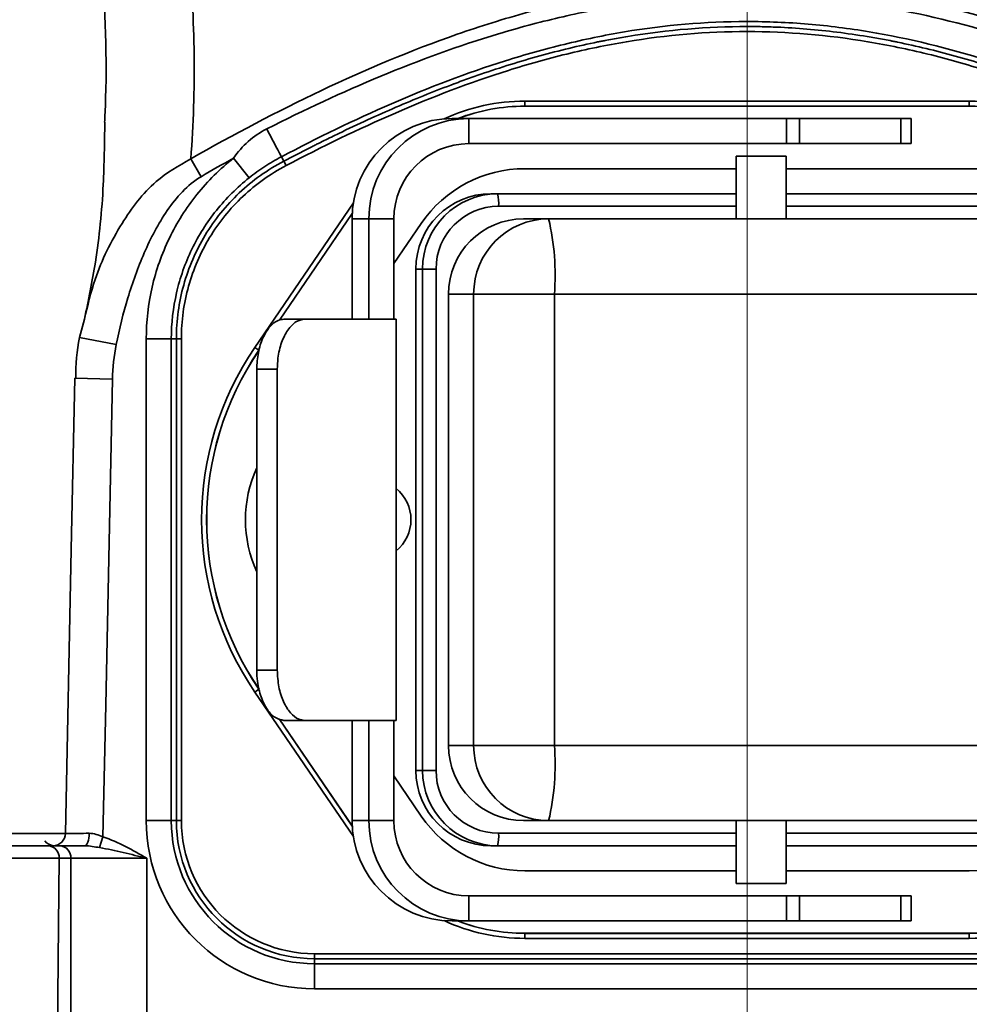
# Model space of a CAD drawing. Header units: millimetres. Extents: x 0 to 297, y 0 to 209.
# Tile 8 of 38: x 87.57 to 91.36, y 55.14 to 59.07. Entities that reach past the tile are written whole.
import ezdxf

# ---------------------------------------------------------------- set-up
doc = ezdxf.new("R2010")
doc.units = ezdxf.units.MM
doc.linetypes.add('CENTERX2', pattern=[20.32, 12.7, -2.54, 2.54, -2.54])
doc.layers.add('图层0', color=7, linetype='Continuous')
doc.styles.add('SLDTEXTSTYLE0', font='SIMSUN.TTC')
doc.styles.add('SLDTEXTSTYLE5', font='SIMSUN.TTC', dxfattribs={"bigfont": 'bigfont'})
doc.dimstyles.new('SLDDIMSTYLE0', dxfattribs={"dimtxt": 4, "dimasz": 3, "dimexe": 0, "dimexo": 0.0625, "dimgap": 1, "dimtad": 2, "dimlfac": 10, "dimrnd": 1e-09, "dimzin": 12, "dimdsep": 46, "dimtxsty": 'SLDTEXTSTYLE0', "dimsah": 1, "dimcen": 0.09, "dimadec": 0, "dimazin": 3, "dimtfac": 1, "dimtofl": 0, "dimtmove": 0, "dimatfit": 3, "dimfxl": 0, "dimfrac": 2, "dimtolj": 1, "dimtzin": 12, "dimarcsym": 0})
doc.dimstyles.new('SLDDIMSTYLE10', dxfattribs={"dimtxt": 3.5, "dimasz": 3, "dimexe": 0, "dimexo": 0.0625, "dimgap": 0.875, "dimtad": 0, "dimtih": 1, "dimtoh": 1, "dimdec": 6, "dimlfac": 2, "dimrnd": 1e-09, "dimzin": 12, "dimdsep": 46, "dimtxsty": 'SLDTEXTSTYLE0', "dimblk1": 'NONE', "dimblk2": 'NONE', "dimsah": 1, "dimcen": 0, "dimadec": 0, "dimazin": 3, "dimtfac": 1, "dimtmove": 0, "dimatfit": 3, "dimldrblk": 'NONE', "dimfxl": 0, "dimfrac": 2, "dimtolj": 1, "dimtzin": 12, "dimarcsym": 0})
doc.dimstyles.new('SLDDIMSTYLE4', dxfattribs={"dimtxt": 3.5, "dimasz": 3, "dimexe": 0, "dimexo": 0.0625, "dimgap": 0.875, "dimtad": 0, "dimtih": 1, "dimtoh": 1, "dimlfac": 3, "dimrnd": 1e-09, "dimzin": 12, "dimdsep": 46, "dimtxsty": 'SLDTEXTSTYLE0', "dimblk1": 'NONE', "dimblk2": 'NONE', "dimsah": 1, "dimcen": 0, "dimadec": 0, "dimazin": 3, "dimtol": 1, "dimtp": 0.03, "dimtfac": 1, "dimtmove": 0, "dimatfit": 3, "dimldrblk": 'NONE', "dimfxl": 0, "dimfrac": 2, "dimtolj": 1, "dimarcsym": 0})
doc.dimstyles.new('SLDDIMSTYLE8', dxfattribs={"dimtxt": 3.5, "dimasz": 3, "dimexe": 0, "dimexo": 0.0625, "dimgap": 0.875, "dimtad": 0, "dimtih": 1, "dimtoh": 1, "dimlfac": 3, "dimrnd": 1e-09, "dimzin": 12, "dimdsep": 46, "dimtxsty": 'SLDTEXTSTYLE0', "dimblk1": 'NONE', "dimblk2": 'NONE', "dimsah": 1, "dimcen": 0, "dimadec": 0, "dimazin": 3, "dimtfac": 1, "dimtmove": 0, "dimatfit": 3, "dimldrblk": 'NONE', "dimfxl": 0, "dimfrac": 2, "dimtolj": 1, "dimtzin": 12, "dimarcsym": 0})
doc.dimstyles.new('SLDDIMSTYLE9', dxfattribs={"dimtxt": 3.5, "dimasz": 3, "dimexe": 0, "dimexo": 0.0625, "dimgap": 0.875, "dimtad": 0, "dimtih": 1, "dimtoh": 1, "dimlfac": 2, "dimrnd": 1e-09, "dimzin": 12, "dimdsep": 46, "dimtxsty": 'SLDTEXTSTYLE0', "dimblk1": 'NONE', "dimblk2": 'NONE', "dimsah": 1, "dimcen": 0, "dimadec": 0, "dimazin": 3, "dimtfac": 1, "dimtmove": 0, "dimatfit": 3, "dimldrblk": 'NONE', "dimfxl": 0, "dimfrac": 2, "dimtolj": 1, "dimtzin": 12, "dimarcsym": 0})

# ---------------------------------------------------------------- blocks, each defined once
blk = doc.blocks.new('_D_9')
at = {"layer": '图层0'}
for p, q in [((75.3225, 110.2971), (75.3225, 104.5851)), ((75.3225, 105.5851), (56.903, 105.5851)), ((75.3225, 105.5851), (90.4725, 105.5851))]:
    blk.add_line(p, q, dxfattribs=at)
for points in [[(75.3225, 105.5851), (78.3225, 105.1351), (78.3225, 106.0351)], [(90.4725, 105.5851), (87.4725, 106.0351), (87.4725, 105.1351)]]:
    blk.add_solid(points, dxfattribs=at)
at = {"layer": '图层0', "insert": (56.903, 110.2396), "char_height": 4, "attachment_point": 1, "style": 'SLDTEXTSTYLE0'}
blk.add_mtext('151.5', dxfattribs=at)
blk = doc.blocks.new('_D_10')
at = {"layer": '图层0'}
for p, q in [((72.7225, 71.3471), (72.7225, 64.7721)), ((72.7225, 65.7721), (56.903, 65.7721)), ((72.7225, 65.7721), (90.4725, 65.7721))]:
    blk.add_line(p, q, dxfattribs=at)
for points in [[(72.7225, 65.7721), (75.7225, 65.3221), (75.7225, 66.2221)], [(90.4725, 65.7721), (87.4725, 66.2221), (87.4725, 65.3221)]]:
    blk.add_solid(points, dxfattribs=at)
at = {"layer": '图层0', "insert": (56.903, 70.4266), "char_height": 4, "attachment_point": 1, "style": 'SLDTEXTSTYLE0'}
blk.add_mtext('177.5', dxfattribs=at)
blk = doc.blocks.new('SW_SYMBOL_HOLE_DEPTH')
at = {"layer": '图层0', "color": 0}
for p, q in [((0, 875), (800, 875)), ((400, 875), (400, 75)), ((100, 555), (400, 75)), ((700, 555), (400, 75))]:
    blk.add_line(p, q, dxfattribs=at)
blk = doc.blocks.new('_D_19')
at = {"layer": '图层0'}
blk.add_line((194.1978, 127.557), (173.1442, 127.557), dxfattribs=at)
at = {"layer": '图层0', "xscale": 0.004072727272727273, "yscale": 0.004072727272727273, "zscale": 0.004072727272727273}
blk.add_blockref('SW_SYMBOL_HOLE_DEPTH', (186.9072, 127.8434), dxfattribs=at)
at = {"layer": '图层0', "attachment_point": 1, "style": 'SLDTEXTSTYLE0'}
for s, insert, char_height in [('0.03', (182.2517, 132.4579), 2), ('+', (181.0878, 132.4579), 2), ('%%c', (173.1442, 131.6298), 3.5), ('6', (190.5735, 131.6298), 3.5), ('4', (177.0142, 131.6298), 3.5), ('0', (182.2517, 130.1302), 2)]:
    blk.add_mtext(s, dxfattribs=dict(at, insert=insert, char_height=char_height))
blk = doc.blocks.new('_None')
blk = doc.blocks.new('_D_23')
at = {"layer": '图层0'}
blk.add_line((235.9549, 182.9788), (261.7804, 182.9788), dxfattribs=at)
at = {"layer": '图层0', "char_height": 3.5, "attachment_point": 1}
for s, insert, style in [(' 贯穿', (251.5964, 186.0505), 'SLDTEXTSTYLE5'), ('%%c', (241.616, 186.0505), 'SLDTEXTSTYLE0'), ('6-', (237.5424, 186.0505), 'SLDTEXTSTYLE0'), ('6.6', (245.486, 186.0505), 'SLDTEXTSTYLE0'), ('圆周均布', (241.5142, 181.9769), 'SLDTEXTSTYLE5')]:
    blk.add_mtext(s, dxfattribs=dict(at, insert=insert, style=style))
blk = doc.blocks.new('_D_24')
at = {"layer": '图层0'}
blk.add_line((192.5182, 91.6581), (176.8767, 91.6581), dxfattribs=at)
at = {"layer": '图层0', "char_height": 3.5, "attachment_point": 1, "style": 'SLDTEXTSTYLE0'}
for s, insert in [('%%c', (182.9871, 95.7308)), ('PCD', (176.8767, 95.7308)), ('50', (186.8571, 95.7308))]:
    blk.add_mtext(s, dxfattribs=dict(at, insert=insert))
blk = doc.blocks.new('_D_25')
at = {"layer": '图层0'}
blk.add_line((200.0449, 96.4062), (225.6667, 96.4062), dxfattribs=at)
at = {"layer": '图层0', "xscale": 0.004072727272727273, "yscale": 0.004072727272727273, "zscale": 0.004072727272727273}
blk.add_blockref('SW_SYMBOL_HOLE_DEPTH', (217.9268, 96.2651), dxfattribs=at)
at = {"layer": '图层0', "char_height": 3.5, "attachment_point": 1}
for s, insert, style in [('4 x  M6 ', (201.6324, 100.0514), 'SLDTEXTSTYLE0'), (' 7', (221.5931, 100.0514), 'SLDTEXTSTYLE0'), ('圆周均布', (205.5023, 95.9778), 'SLDTEXTSTYLE5')]:
    blk.add_mtext(s, dxfattribs=dict(at, insert=insert, style=style))

msp = doc.modelspace()

# ---------------------------------------------------------------- linework, layer by layer
at = {"color": 7, "linetype": 'Continuous', "lineweight": 35}
for p, q in [((89.58658558, 58.74156156), (91.35832314, 58.74156156)), ((89.58658558, 58.74156156), (89.58658558, 58.72156842)), ((89.58658558, 58.72129285), (89.58658558, 58.72156842)), ((91.35832314, 58.72156842), (89.58658558, 58.72156842)), ((89.58658558, 58.72129285), (91.35832314, 58.72129285)), ((91.35832314, 58.74156156), (91.35832314, 58.72156842)), ((91.35832314, 58.72129285), (91.35832314, 58.72156842)), ((89.36302755, 58.67207843), (89.29646461, 58.67207843)), ((89.36302755, 58.57207843), (89.36302755, 58.67207843)), ((90.63017953, 58.67207843), (89.36302755, 58.67207843)), ((90.63017953, 58.57207843), (90.63017953, 58.67207843)), ((90.63017953, 58.67207843), (90.68113985, 58.67207843)), ((90.68113985, 58.67207843), (90.68113985, 58.57207843)), ((90.68113985, 58.67207843), (91.08563721, 58.67207843)), ((91.08563721, 58.57207843), (91.08563721, 58.67207843)), ((91.08563721, 58.67207843), (91.12622587, 58.67207843)), ((91.12622587, 58.57207843), (91.12622587, 58.67207843)), ((90.63017953, 58.57207843), (89.36302755, 58.57207843)), ((90.68113985, 58.57207843), (90.63017953, 58.57207843)), ((90.68113985, 58.57207843), (91.08563721, 58.57207843)), ((91.12622587, 58.57207843), (91.08563721, 58.57207843)), ((88.25414461, 58.5117027), (88.29574168, 58.44027468)), ((88.42524126, 58.51439), (88.48739915, 58.4360986)), ((88.6158245, 58.51962651), (88.62509585, 58.50197314)), ((90.4286524, 58.52207843), (90.4286524, 58.27207843)), ((90.42894847, 58.52207843), (90.4286524, 58.52207843)), ((90.6286524, 58.52207843), (90.42894847, 58.52207843)), ((90.6286524, 58.27207843), (90.6286524, 58.52207843)), ((88.63439613, 58.48427482), (88.62509585, 58.50197314)), ((90.4286524, 58.47207843), (89.58658558, 58.47207843)), ((91.35832314, 58.47207843), (90.6286524, 58.47207843)), ((89.45087513, 58.37207843), (89.47778777, 58.37207843)), ((89.47778777, 58.37207843), (90.4286524, 58.37207843)), ((90.6286524, 58.37207843), (91.47186643, 58.37207843)), ((88.60878161, 57.86834824), (88.89843212, 58.29282667)), ((88.96445851, 58.27207843), (88.89789557, 58.27207843)), ((88.89789557, 57.87207843), (88.89789557, 58.27207843)), ((89.06410077, 58.27207843), (88.96445851, 58.27207843)), ((88.96445851, 58.27207843), (88.96445851, 57.87207843)), ((89.06410077, 58.27207843), (89.06410077, 57.87207843)), ((89.58133637, 58.27207843), (89.68129764, 58.27207843)), ((89.68129764, 58.27207843), (91.47596843, 58.27207843)), ((89.17357763, 58.25390184), (89.06410077, 58.09346516)), ((89.15176333, 56.07207843), (89.15176333, 58.07207843)), ((89.17867597, 58.07207843), (89.15176333, 58.07207843)), ((89.17867597, 58.07207843), (89.23237261, 58.07207843)), ((89.17867597, 56.07207843), (89.17867597, 58.07207843)), ((89.23237261, 58.07207843), (89.23237261, 56.07207843)), ((89.38218584, 57.97207843), (89.28222457, 57.97207843)), ((89.28222457, 56.17207843), (89.28222457, 57.97207843)), ((89.38218584, 56.17207843), (89.38218584, 57.97207843)), ((89.70436562, 57.97207843), (89.38218584, 57.97207843)), ((89.70436562, 57.97207843), (89.70436562, 56.17207843)), ((91.49903641, 57.97207843), (89.70436562, 57.97207843)), ((87.81070938, 57.79948419), (87.830443, 57.87249743)), ((88.62606576, 57.87207843), (88.70808112, 57.87207843)), ((89.07340199, 57.87207843), (88.70808112, 57.87207843)), ((89.07340199, 56.27207843), (89.07340199, 57.87207843)), ((87.81070938, 57.79948419), (87.95742788, 57.770579)), ((88.07699506, 57.7935144), (88.17696079, 57.7935144)), ((88.07699506, 55.87207843), (88.07699506, 57.7935144)), ((88.17696079, 57.7935144), (88.17696079, 55.87207843)), ((88.17696079, 57.7935144), (88.19694435, 57.7935144)), ((88.19694435, 55.87207843), (88.19694435, 57.7935144)), ((88.19694435, 57.7935144), (88.21693749, 57.7935144)), ((88.21693749, 57.7935144), (88.21693749, 55.87207843)), ((88.50992562, 57.75943623), (88.52644027, 57.74816716)), ((88.59922999, 57.67207843), (88.51746738, 57.67207843)), ((88.51746738, 57.67207843), (88.51746738, 56.47207843)), ((88.59922999, 57.67207843), (88.59922999, 56.47207843)), ((88.51746738, 56.47207843), (88.59922999, 56.47207843)), ((88.52644027, 56.3959897), (88.50992562, 56.38472062)), ((88.89843212, 55.85133019), (88.60710941, 56.2782592)), ((88.70808112, 56.27207843), (88.62606576, 56.27207843)), ((88.70808112, 56.27207843), (89.07340199, 56.27207843)), ((88.89789557, 55.87207843), (88.89789557, 56.27207843)), ((88.96445851, 56.27207843), (88.96445851, 55.87207843)), ((89.06410077, 55.87207843), (89.06410077, 56.27207843)), ((89.28222457, 56.17207843), (89.38218584, 56.17207843)), ((89.70436562, 56.17207843), (89.38218584, 56.17207843)), ((89.70436562, 56.17207843), (91.49903641, 56.17207843)), ((89.15176333, 56.07207843), (89.17867597, 56.07207843)), ((89.17867597, 56.07207843), (89.23237261, 56.07207843)), ((89.06410077, 56.05069169), (89.17357763, 55.89025501)), ((88.07699506, 55.87207843), (88.17696079, 55.87207843)), ((88.17696079, 55.87207843), (88.19694435, 55.87207843)), ((88.19694435, 55.87207843), (88.21693749, 55.87207843)), ((88.89789557, 55.87207843), (88.96445851, 55.87207843)), ((89.06410077, 55.87207843), (88.96445851, 55.87207843)), ((89.68129764, 55.87207843), (89.58133637, 55.87207843)), ((91.47596843, 55.87207843), (89.68129764, 55.87207843)), ((90.4286524, 55.87207843), (90.4286524, 55.62207843)), ((90.6286524, 55.62207843), (90.6286524, 55.87207843)), ((87.89116263, 55.76458145), (87.90443399, 55.80708447)), ((87.6864661, 55.77207843), (87.73306427, 55.77207843)), ((87.73306427, 55.77207843), (87.8315233, 55.77207843)), ((89.47778777, 55.77207843), (89.45087513, 55.77207843)), ((90.4286524, 55.77207843), (89.47778777, 55.77207843)), ((91.47186643, 55.77207843), (90.6286524, 55.77207843)), ((87.77636554, 55.72207843), (87.72976737, 55.72207843)), ((87.77636554, 54.83337205), (87.77636554, 55.72207843)), ((88.07947443, 55.72207843), (87.77636554, 55.72207843)), ((88.07947443, 55.72207843), (88.07947443, 54.87207843)), ((89.58658558, 55.67207843), (90.4286524, 55.67207843)), ((90.6286524, 55.67207843), (91.35832314, 55.67207843)), ((90.42894847, 55.62207843), (90.4286524, 55.62207843)), ((90.6286524, 55.62207843), (90.42894847, 55.62207843)), ((89.36302755, 55.57207843), (89.36302755, 55.47207843)), ((89.36302755, 55.57207843), (90.63017953, 55.57207843)), ((90.63017953, 55.47207843), (90.63017953, 55.57207843)), ((90.63017953, 55.57207843), (90.68113985, 55.57207843)), ((90.68113985, 55.57207843), (90.68113985, 55.47207843)), ((90.68113985, 55.57207843), (91.08563721, 55.57207843)), ((91.08563721, 55.47207843), (91.08563721, 55.57207843)), ((91.08563721, 55.57207843), (91.12622587, 55.57207843)), ((91.12622587, 55.47207843), (91.12622587, 55.57207843)), ((89.36302755, 55.47207843), (89.29646461, 55.47207843)), ((89.36302755, 55.47207843), (90.63017953, 55.47207843)), ((90.68113985, 55.47207843), (90.63017953, 55.47207843)), ((90.68113985, 55.47207843), (91.08563721, 55.47207843)), ((91.12622587, 55.47207843), (91.08563721, 55.47207843)), ((89.58658558, 55.42286401), (89.58658558, 55.42258844)), ((91.35832314, 55.42286401), (89.58658558, 55.42286401)), ((89.58658558, 55.42258844), (91.35832314, 55.42258844)), ((89.58658558, 55.42258844), (89.58658558, 55.40259529)), ((91.35832314, 55.42286401), (91.35832314, 55.42258844)), ((91.35832314, 55.42258844), (91.35832314, 55.40259529)), ((91.35832314, 55.40259529), (89.58658558, 55.40259529)), ((88.74745436, 55.34156156), (92.19745436, 55.34156156)), ((88.74745436, 55.32156842), (88.74745436, 55.34156156)), ((88.74745436, 55.30158486), (88.74745436, 55.32156842)), ((92.19745436, 55.32156842), (88.74745436, 55.32156842)), ((88.74745436, 55.30158486), (88.74745436, 55.20161913)), ((88.74745436, 55.30158486), (92.19745436, 55.30158486)), ((92.19745436, 55.20161913), (88.74745436, 55.20161913))]:
    msp.add_line(p, q, dxfattribs=at)
at = {"color": 8, "linetype": 'Continuous', "lineweight": 35}
for p, q in [((88.50992562, 57.75943623), (88.90291416, 58.335355)), ((90.4286524, 58.32207843), (89.48163244, 58.32207843)), ((91.4757111, 58.32207843), (90.6286524, 58.32207843)), ((88.89845987, 58.29335625), (88.60839038, 57.8682638)), ((87.79232815, 57.63616086), (87.9422959, 57.63305072)), ((88.90291416, 55.80880186), (88.50992562, 56.38472062)), ((88.60668034, 56.2783991), (88.89845987, 55.85080061)), ((87.47245436, 55.82120581), (87.75512871, 55.82120581)), ((89.48163244, 55.82207843), (90.4286524, 55.82207843)), ((90.6286524, 55.82207843), (91.4757111, 55.82207843))]:
    msp.add_line(p, q, dxfattribs=at)
at = {"color": 7, "linetype": 'Continuous', "lineweight": 35, "flags": 128}
for points in [[(87.79232927, 57.63616083), (87.77817868, 56.95380691), (87.75467973, 55.82108868)], [(87.9422959, 57.63305072), (87.9153459, 56.33333009), (87.90443399, 55.80708447)], [(87.8315233, 55.77207843), (87.83507605, 55.77302993), (87.83849358, 55.77584823), (87.84164583, 55.78042606), (87.8444128, 55.78658919), (87.8466892, 55.79410305), (87.84838838, 55.80268165), (87.84944567, 55.8119985), (87.84982084, 55.82169899)], [(87.72976737, 55.72207843), (87.72621047, 55.31662114), (87.72231073, 54.87207843), (87.72197118, 54.83337205)]]:
    msp.add_lwpolyline(points, dxfattribs=at)
at = {"color": 8, "linetype": 'Continuous', "lineweight": 35}
for centre, start, end in [((89.58658558, 57.97207843), 90, 114.77041989), ((89.58658558, 56.17207843), 245.22958011, 270)]:
    msp.add_arc(centre, 0.76948314, start, end, dxfattribs=at)
at = {"color": 7, "linetype": 'Continuous', "lineweight": 35}
for centre, radius, start, end in [((89.58658558, 57.97207843), 0.74948999, 90, 110.93787624), ((89.58658558, 57.97207843), 0.74921442, 90, 110.8827289), ((91.35832314, 57.97207843), 0.76948314, 34.30837742, 90), ((91.35832314, 57.97207843), 0.74948999, 34.30837742, 90), ((91.35832314, 57.97207843), 0.74921442, 34.30837742, 90), ((89.29718137, 58.27279263), 0.39928644, 90.10285222, 180.10248428), ((89.36374432, 58.27279263), 0.39928644, 90.10285222, 180.10248428), ((102.84672999, 66.09538786), 16.12175025, 207.582125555, 208.028413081), ((89.36356513, 58.27261408), 0.29946483, 90.10285222, 180.10248428), ((89.58658558, 57.97207843), 0.5, 90, 145.69162258), ((91.35832314, 57.97207843), 0.5, 34.30837742, 90), ((89.45131989, 58.07252187), 0.29955689, 90.08506859, 180.08481673), ((89.47823253, 58.07252187), 0.29955689, 90.08506859, 180.08481673), ((89.31618597, 58.33450452), 0.16591245, 355.70478303, 13.08923347), ((89.48200307, 58.07244796), 0.24963074, 90.08506859, 180.08481673), ((89.58178113, 57.97252187), 0.29955689, 90.08506859, 180.08481673), ((89.6817424, 57.97252187), 0.29955689, 90.08506859, 180.08481673), ((88.71168683, 58.04663498), 0.99547469, 355.70478303, 13.08923347), ((89.51723807, 57.07207843), 1.21948314, 145.69162258, 214.30837742), ((89.51723807, 57.07207843), 1.19948999, 145.69162258, 214.30837742), ((89.51723807, 57.07207843), 1.19921442, 145.69162258, 214.30837742), ((88.97245436, 57.07207843), 0.5, 155.50175362, 204.49824638), ((88.97245436, 57.07207843), 0.16, 0, 50.88176963), ((88.97245436, 57.07207843), 0.16, 309.11823037, 0), ((89.58178113, 56.17163498), 0.29955689, 179.91518327, 269.91493141), ((89.6817424, 56.17163498), 0.29955689, 179.91518327, 269.91493141), ((88.71168683, 56.09752187), 0.99547469, 346.91076653, 4.29521697), ((89.45131989, 56.07163498), 0.29955689, 179.91518327, 269.91493141), ((89.47823253, 56.07163498), 0.29955689, 179.91518327, 269.91493141), ((89.48200307, 56.07170889), 0.24963074, 179.91518327, 269.91493141), ((89.58658558, 56.17207843), 0.5, 214.30837742, 270), ((91.35832314, 56.17207843), 0.5, 270, 325.69162258), ((88.74745436, 55.87207843), 0.6704593, 180, 270), ((88.74745436, 55.87207843), 0.57049357, 180, 270), ((88.74745436, 55.87207843), 0.55051001, 180, 270), ((88.74745436, 55.87207843), 0.53051686, 180, 270), ((89.29718137, 55.87136423), 0.39928644, 179.89751572, 269.89714778), ((89.36374432, 55.87136423), 0.39928644, 179.89751572, 269.89714778), ((89.36356513, 55.87154278), 0.29946483, 179.89751572, 269.89714778), ((87.70470198, 55.82207842), 0.04999999, 270.0144386, 359.17451531), ((89.31618597, 55.80965233), 0.16591245, 346.91076653, 4.29521697), ((87.71245436, 55.82207843), 0.05, 216.86989765, 265.79971893), ((87.68285766, 55.72520343), 0.04701368, 356.18873895, 85.59805035), ((87.72945583, 55.72520343), 0.04701368, 356.18873895, 85.59805035), ((91.35832314, 56.17207843), 0.74921442, 270, 325.69162258), ((91.35832314, 56.17207843), 0.74948999, 270, 325.69162258), ((91.35832314, 56.17207843), 0.76948314, 270, 325.69162258), ((89.58658558, 56.17207843), 0.74948999, 249.06212376, 270), ((89.58658558, 56.17207843), 0.74921442, 249.1172711, 270)]:
    msp.add_arc(centre, radius, start, end, dxfattribs=at)
for points, knots in [([(85.58051508, 57.96839249), (85.63115731, 58.10334141), (85.68582527, 58.23910391), (85.80038375, 58.51254224), (85.8602979, 58.65021407), (85.98380899, 58.92753914), (86.04741402, 59.06719127), (86.17752522, 59.34841351), (86.24411792, 59.49017007), (86.37971562, 59.77460006), (86.44837779, 59.91659488), (86.58817836, 60.19974899), (86.65926043, 60.34093492), (86.76955175, 60.55120875), (86.80693452, 60.62102306), (86.88339354, 60.75923742), (86.92248037, 60.82770895), (87.00372802, 60.96252047), (87.045925, 61.02905301), (87.11333475, 61.12500374), (87.13652294, 61.15636343), (87.18503428, 61.21701958), (87.2101834, 61.24613459), (87.25014396, 61.28685906), (87.26384216, 61.29993594), (87.29226384, 61.32475351), (87.30707204, 61.33655702), (87.33766413, 61.3579576), (87.3534076, 61.3675434), (87.38611009, 61.38372002), (87.40298765, 61.39022393), (87.4369771, 61.39895618), (87.45441247, 61.40124426), (87.48892796, 61.40098362), (87.50575075, 61.39849281), (87.5386038, 61.38923299), (87.55444886, 61.38248759), (87.58435055, 61.36607766), (87.59860357, 61.35633806), (87.63940925, 61.32383768), (87.66342164, 61.29849622), (87.70792477, 61.24387357), (87.72842591, 61.2143945), (87.78542632, 61.12371398), (87.81798035, 61.05991608), (87.87767638, 60.92938492), (87.90466098, 60.86254553), (87.9548402, 60.72707973), (87.97803079, 60.65833011), (88.04289005, 60.4509725), (88.0797533, 60.31197868), (88.14381084, 60.03390554), (88.17091456, 59.89479239), (88.21573673, 59.61693729), (88.23343547, 59.47818723), (88.25870329, 59.20121872), (88.26627225, 59.06299875), (88.26967023, 58.78704744), (88.26551226, 58.64931809), (88.25414461, 58.5117027)], [0, 0, 0, 0, 0.0625, 0.0625, 0.125, 0.125, 0.1875, 0.1875, 0.25, 0.25, 0.3125, 0.3125, 0.375, 0.375, 0.40625, 0.40625, 0.4375, 0.4375, 0.46875, 0.46875, 0.484375, 0.484375, 0.5, 0.5, 0.5078125, 0.5078125, 0.515625, 0.515625, 0.5234375, 0.5234375, 0.53125, 0.53125, 0.5390625, 0.5390625, 0.546875, 0.546875, 0.5546875, 0.5546875, 0.5625, 0.5625, 0.578125, 0.578125, 0.59375, 0.59375, 0.625, 0.625, 0.65625, 0.65625, 0.6875, 0.6875, 0.75, 0.75, 0.8125, 0.8125, 0.875, 0.875, 0.9375, 0.9375, 1, 1, 1, 1]), ([(88.25414461, 58.5117027), (88.42518119, 58.60831549), (88.5984165, 58.69986576), (88.95162456, 58.86745272), (89.13158907, 58.94350839), (89.4090042, 59.04039464), (89.50272854, 59.06980564), (89.69318767, 59.12169546), (89.78888788, 59.14387798), (90.0772582, 59.19789651), (90.271329, 59.21712375), (90.51648576, 59.21752237), (90.5656446, 59.21642888), (90.66422036, 59.21186676), (90.71361143, 59.20839172), (90.86065252, 59.19458319), (90.9576825, 59.18084632), (91.24607088, 59.12736264), (91.43472876, 59.07534763), (91.71357667, 58.97852271), (91.80575493, 58.94313297), (91.98771107, 58.86758078), (92.07769045, 58.82734727), (92.34492967, 58.70071843), (92.51911925, 58.60865909), (92.6907641, 58.5117027)], [0, 0, 0, 0, 0.125, 0.125, 0.25, 0.25, 0.3125, 0.3125, 0.375, 0.375, 0.5, 0.5, 0.53125, 0.53125, 0.5625, 0.5625, 0.625, 0.625, 0.75, 0.75, 0.8125, 0.8125, 0.875, 0.875, 1, 1, 1, 1]), ([(88.55724778, 58.63070239), (88.70672501, 58.7062339), (88.8582233, 58.77683601), (89.16571779, 58.90484152), (89.32190306, 58.96204182), (89.56115603, 59.0339595), (89.64171659, 59.05567304), (89.8047306, 59.09381785), (89.88744468, 59.11022117), (90.13606301, 59.14967393), (90.30289695, 59.16364655), (90.55498523, 59.16379111), (90.63923926, 59.16028433), (90.80707168, 59.14670947), (90.89033043, 59.13667803), (91.13770256, 59.09757225), (91.29957935, 59.05910604), (91.5389618, 58.98740147), (91.61818093, 58.96115391), (91.7755603, 58.90433861), (91.85379156, 58.87372885), (92.08600652, 58.77714817), (92.23794775, 58.70638536), (92.38767931, 58.63071106)], [0, 0, 0, 0, 0.125, 0.125, 0.25, 0.25, 0.3125, 0.3125, 0.375, 0.375, 0.5, 0.5, 0.5625, 0.5625, 0.625, 0.625, 0.75, 0.75, 0.8125, 0.8125, 0.875, 0.875, 1, 1, 1, 1]), ([(92.32907451, 58.51963765), (92.18466266, 58.59553919), (92.0377978, 58.66701209), (91.81321316, 58.76446364), (91.73748774, 58.79536322), (91.58509544, 58.85288272), (91.50836113, 58.87953778), (91.27633171, 58.95235972), (91.11921629, 58.99140755), (90.87880308, 59.03144108), (90.79782058, 59.04172866), (90.63439844, 59.05556954), (90.55232578, 59.05907663), (90.30682156, 59.05890045), (90.14445477, 59.04463922), (89.90266311, 59.00415448), (89.82225279, 58.9874009), (89.66400315, 58.94858813), (89.58588901, 58.92651337), (89.35414132, 58.85343846), (89.20311984, 58.795542), (88.90609417, 58.66650263), (88.76023813, 58.59552466), (88.6158245, 58.51962651)], [0, 0, 0, 0, 0.125, 0.125, 0.1875, 0.1875, 0.25, 0.25, 0.375, 0.375, 0.4375, 0.4375, 0.5, 0.5, 0.625, 0.625, 0.6875, 0.6875, 0.75, 0.75, 0.875, 0.875, 1, 1, 1, 1]), ([(88.62509574, 58.50197309), (88.66012524, 58.52038072), (88.69463856, 58.53818325), (88.73076054, 58.55645551), (88.73288334, 58.55752799), (88.73606453, 58.55913316), (88.73712442, 58.55966762), (88.73924319, 58.56073537), (88.74026701, 58.56125104), (88.74643624, 58.56435592), (88.7513655, 58.56682954), (88.76613491, 58.57421956), (88.7759567, 58.57910511), (88.8053486, 58.59363838), (88.82484525, 58.60316271), (88.92183874, 58.64996183), (88.99786632, 58.68476893), (89.14678724, 58.74911871), (89.21968056, 58.77866138), (89.2932358, 58.80641275), (89.29546321, 58.80725113), (89.29880204, 58.80850484), (89.29986984, 58.80890537), (89.30239571, 58.80985149), (89.30365838, 58.8103238), (89.30997037, 58.81268169), (89.3150157, 58.81455615), (89.33013888, 58.82014402), (89.34020392, 58.82382188), (89.37034782, 58.83471335), (89.39037544, 58.84178482), (89.4502534, 58.86243071), (89.48989882, 58.87543661), (89.60801541, 58.9121802), (89.68566694, 58.93364378), (89.80050497, 58.96129078), (89.8385111, 58.96974838), (89.87860233, 58.97792913), (89.88084778, 58.97838488), (89.88588087, 58.9794001), (89.88839704, 58.97990449), (89.89594438, 58.98140804), (89.9009744, 58.98239755), (89.91605988, 58.98532753), (89.92611072, 58.98722944), (89.95624485, 58.99278095), (89.97630973, 58.99627632), (90.15667267, 59.0258839), (90.31542428, 59.03904091), (90.49225139, 59.03903602), (90.5121081, 59.03882764), (90.55170669, 59.03799439), (90.57153216, 59.03736966), (90.63108708, 59.03487114), (90.67089505, 59.03237303), (90.79063299, 59.0223814), (90.87087697, 59.01239062), (90.97170518, 58.99574011), (90.99189698, 58.99220191), (91.02222393, 58.98658245), (91.03233945, 58.98465727), (91.04752254, 58.98169147), (91.05258521, 58.98068986), (91.06018166, 58.97916795), (91.06271422, 58.97865739), (91.06651367, 58.97788667), (91.06778026, 58.97762896), (91.07031364, 58.97711189), (91.0716348, 58.97684137), (91.11039021, 58.96888344), (91.14824423, 58.96041394), (91.26262529, 58.93274734), (91.33997136, 58.91129215), (91.45762856, 58.87459331), (91.49712065, 58.86160769), (91.5567683, 58.84100026), (91.57671911, 58.83394295), (91.6067477, 58.82307474), (91.61677429, 58.81940496), (91.63183978, 58.81382973), (91.63686588, 58.81195956), (91.64441142, 58.80913666), (91.64692767, 58.80819276), (91.65070364, 58.80677249), (91.6520645, 58.80625987), (91.65428528, 58.80542235), (91.65539605, 58.80500295), (91.72762085, 58.77770057), (91.80029569, 58.74820336), (91.94876796, 58.68397928), (92.02456537, 58.64925242), (92.12126384, 58.60257533), (92.14070112, 58.59307648), (92.17000341, 58.57858308), (92.17979524, 58.57371109), (92.19451958, 58.56634182), (92.19943379, 58.56387519), (92.20558418, 58.56077912), (92.20681464, 58.56015927), (92.2086609, 58.55922854), (92.20927641, 58.55891813), (92.21050763, 58.558297), (92.21117675, 58.55795931), (92.2137826, 58.55664379), (92.21586933, 58.55558902), (92.25137879, 58.53761799), (92.28532562, 58.52010293), (92.31979861, 58.50198671)], [0, 0, 0, 0, 0.03125, 0.03125, 0.033203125, 0.033203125, 0.0341796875, 0.0341796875, 0.03515625, 0.03515625, 0.0390625, 0.0390625, 0.046875, 0.046875, 0.0625, 0.0625, 0.125, 0.125, 0.1875, 0.1875, 0.189453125, 0.189453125, 0.1904296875, 0.1904296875, 0.19140625, 0.19140625, 0.1953125, 0.1953125, 0.203125, 0.203125, 0.21875, 0.21875, 0.25, 0.25, 0.3125, 0.3125, 0.34375, 0.34375, 0.345703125, 0.345703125, 0.34765625, 0.34765625, 0.3515625, 0.3515625, 0.359375, 0.359375, 0.375, 0.375, 0.5, 0.5, 0.515625, 0.515625, 0.53125, 0.53125, 0.5625, 0.5625, 0.625, 0.625, 0.640625, 0.640625, 0.6484375, 0.6484375, 0.65234375, 0.65234375, 0.654296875, 0.654296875, 0.6552734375, 0.6552734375, 0.65625, 0.65625, 0.6875, 0.6875, 0.75, 0.75, 0.78125, 0.78125, 0.796875, 0.796875, 0.8046875, 0.8046875, 0.80859375, 0.80859375, 0.810546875, 0.810546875, 0.8115234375, 0.8115234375, 0.8125, 0.8125, 0.875, 0.875, 0.9375, 0.9375, 0.953125, 0.953125, 0.9609375, 0.9609375, 0.96484375, 0.96484375, 0.9658203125, 0.9658203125, 0.9663085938, 0.9663085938, 0.966796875, 0.966796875, 0.96875, 0.96875, 1, 1, 1, 1]), ([(92.31049792, 58.48428861), (92.16728307, 58.55955072), (92.02232615, 58.63007858), (91.72762891, 58.75813499), (91.57785854, 58.81558186), (91.34815941, 58.88804576), (91.27075665, 58.90992747), (91.11399524, 58.94837552), (91.03442662, 58.96495407), (90.79363471, 59.00519375), (90.63314586, 59.01903345), (90.31225141, 59.01905337), (90.15184574, 59.00525755), (89.95138743, 58.97180392), (89.91128493, 58.96429465), (89.83180567, 58.94784833), (89.79233461, 58.93890028), (89.67466175, 58.91005789), (89.5971981, 58.88817121), (89.36733451, 58.81568952), (89.2174791, 58.75822656), (88.92265078, 58.63012223), (88.77765089, 58.55955369), (88.63439613, 58.48427482)], [0, 0, 0, 0, 0.125, 0.125, 0.25, 0.25, 0.3125, 0.3125, 0.375, 0.375, 0.5, 0.5, 0.625, 0.625, 0.65625, 0.65625, 0.6875, 0.6875, 0.75, 0.75, 0.875, 0.875, 1, 1, 1, 1]), ([(87.91182626, 58.65748773), (87.91066999, 58.57416056), (87.90804451, 58.3849535), (87.88277684, 58.12292017), (87.84637285, 57.94782259), (87.83069879, 57.87243276)], [0, 0, 0, 0, 0.3094630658, 0.7026831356, 1, 1, 1, 1]), ([(88.42524126, 58.51439), (88.44228356, 58.53875772), (88.46165464, 58.56098184), (88.50601626, 58.60045558), (88.53068605, 58.61730359), (88.55724778, 58.63070238)], [0, 0, 0, 0, 0.5, 0.5, 1, 1, 1, 1]), ([(88.07699506, 57.7935144), (88.07699582, 57.86297913), (88.08477606, 57.9316738), (88.10807266, 58.03317504), (88.11770811, 58.06641656), (88.14069679, 58.13172211), (88.15411763, 58.16389116), (88.19920287, 58.25690386), (88.23576617, 58.31480529), (88.30037103, 58.39549673), (88.32367941, 58.42145161), (88.37259885, 58.47014516), (88.39830401, 58.49300371), (88.42524126, 58.51439)], [0, 0, 0, 0, 0.25, 0.25, 0.375, 0.375, 0.5, 0.5, 0.75, 0.75, 0.875, 0.875, 1, 1, 1, 1]), ([(88.6158245, 58.51962651), (88.59317742, 58.50773066), (88.57108155, 58.49480461), (88.52818429, 58.46692367), (88.50743871, 58.45200861), (88.48739915, 58.4360986)], [0, 0, 0, 0, 0.5, 0.5, 1, 1, 1, 1]), ([(88.19694435, 57.79351441), (88.19694475, 57.82999094), (88.1994652, 57.86657323), (88.20931588, 57.93828421), (88.21662673, 57.97354631), (88.23594274, 58.0429028), (88.24794753, 58.07699728), (88.27683881, 58.14397193), (88.29344706, 58.17618745), (88.33066253, 58.23784707), (88.35129392, 58.26734751), (88.39665401, 58.32365683), (88.42154173, 58.35058838), (88.5007798, 58.42536279), (88.56046137, 58.46802785), (88.62509585, 58.50197314)], [0, 0, 0, 0, 0.125, 0.125, 0.25, 0.25, 0.375, 0.375, 0.5, 0.5, 0.625, 0.625, 0.75, 0.75, 1, 1, 1, 1]), ([(88.63439613, 58.48427482), (88.57125355, 58.45111305), (88.51401961, 58.41021546), (88.43679882, 58.33757018), (88.41241297, 58.31127142), (88.36801731, 58.25631303), (88.34782526, 58.2275162), (88.31140307, 58.16731991), (88.29515231, 58.13587409), (88.26686839, 58.0704575), (88.24336434, 58.00385191), (88.22905072, 57.93496022), (88.21940673, 57.86490695), (88.21693789, 57.82917538), (88.21693749, 57.7935144)], [0, 0, 0, 0, 0.25, 0.25, 0.375, 0.375, 0.5, 0.5, 0.625, 0.625, 0.75, 0.875, 0.875, 1, 1, 1, 1]), ([(88.29574168, 58.44027468), (88.26761729, 58.42389606), (88.24334059, 58.40315377), (88.19888906, 58.35701726), (88.17883239, 58.33147484), (88.14253986, 58.27864754), (88.12612869, 58.25113064), (88.0957607, 58.19453628), (88.08183478, 58.16546392), (88.043423, 58.07751777), (88.02199979, 58.01751499), (87.98518376, 57.89553226), (87.9698317, 57.83353895), (87.95742788, 57.770579)], [0, 0, 0, 0, 0.125, 0.125, 0.25, 0.25, 0.375, 0.375, 0.5, 0.5, 0.75, 0.75, 1, 1, 1, 1]), ([(88.48739915, 58.4360986), (88.46336495, 58.41701712), (88.44043094, 58.39662109), (88.3967874, 58.3531712), (88.37599302, 58.33001181), (88.31836458, 58.25800861), (88.28575632, 58.20633867), (88.24556138, 58.12333119), (88.23359378, 58.09459844), (88.21317449, 58.03651526), (88.20464758, 58.0070462), (88.18404513, 57.91737434), (88.17696147, 57.85549382), (88.17696079, 57.7935144)], [0, 0, 0, 0, 0.125, 0.125, 0.25, 0.25, 0.5, 0.5, 0.625, 0.625, 0.75, 0.75, 1, 1, 1, 1]), ([(88.51746738, 57.67207843), (88.518744, 57.69456191), (88.52129724, 57.73952902), (88.54096391, 57.79945601), (88.56911923, 57.84465823), (88.59933959, 57.86865042), (88.61844465, 57.87110091), (88.62606576, 57.87207843)], [0, 0, 0, 0, 0.2145443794, 0.4290902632, 0.6435746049, 0.8578198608, 1, 1, 1, 1]), ([(88.70808112, 57.87207843), (88.69644044, 57.86988138), (88.67315809, 57.8654871), (88.64044597, 57.83111515), (88.61505061, 57.78047778), (88.60122261, 57.72422222), (88.59979845, 57.68695421), (88.59922999, 57.67207843)], [0, 0, 0, 0, 0.2145152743, 0.4290488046, 0.643251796, 0.8576014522, 1, 1, 1, 1]), ([(88.62606576, 56.27207843), (88.61447869, 56.27427434), (88.59130347, 56.27866637), (88.55866413, 56.31302934), (88.53329445, 56.36365756), (88.51946216, 56.41991484), (88.51803665, 56.45719186), (88.51746738, 56.47207843)], [0, 0, 0, 0, 0.2145006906, 0.4290211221, 0.6431841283, 0.8575056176, 1, 1, 1, 1]), ([(88.59922999, 56.47207843), (88.60050647, 56.44959485), (88.60305945, 56.40462755), (88.62273342, 56.34469996), (88.65093046, 56.2994956), (88.68123371, 56.2755054), (88.70042762, 56.27305537), (88.70808112, 56.27207843)], [0, 0, 0, 0, 0.2145556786, 0.4291127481, 0.6436129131, 0.8578919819, 1, 1, 1, 1]), ([(87.84982084, 55.82169899), (87.85893937, 55.82176199), (87.86827812, 55.81990194), (87.88650953, 55.81440507), (87.89543296, 55.81077668), (87.90443399, 55.80708447)], [0, 0, 0, 0, 0.5, 0.5, 1, 1, 1, 1]), ([(87.90443399, 55.80708447), (87.93573904, 55.79730962), (87.96535809, 55.78405945), (88.02316105, 55.75460092), (88.05138737, 55.73829442), (88.07947443, 55.72207843)], [0, 0, 0, 0, 0.5, 0.5, 1, 1, 1, 1]), ([(87.30370695, 55.77207843), (87.32061231, 55.77207843), (87.33795083, 55.77207843), (87.37345804, 55.77207843), (87.39177042, 55.77207843), (87.42860824, 55.77207843), (87.44688444, 55.77207843), (87.48315877, 55.77207843), (87.50134039, 55.77207843), (87.53631749, 55.77207843), (87.55311734, 55.77207843), (87.58535279, 55.77207843), (87.60089617, 55.77207843), (87.62940909, 55.77207843), (87.64251675, 55.77207843), (87.66641885, 55.77207843), (87.67719987, 55.77207843), (87.6864661, 55.77207843)], [0, 0, 0, 0, 0.125, 0.125, 0.25, 0.25, 0.375, 0.375, 0.5, 0.5, 0.625, 0.625, 0.75, 0.75, 0.875, 0.875, 1, 1, 1, 1]), ([(87.89116263, 55.76458145), (87.88146138, 55.76621077), (87.87171562, 55.76794481), (87.85187931, 55.77085053), (87.84174023, 55.77207843), (87.8315233, 55.77207843)], [0, 0, 0, 0, 0.5, 0.5, 1, 1, 1, 1]), ([(87.89116263, 55.76458145), (87.922267, 55.75935746), (87.9533342, 55.75246156), (88.01620847, 55.73775521), (88.04786484, 55.72989976), (88.07947443, 55.72207843)], [0, 0, 0, 0, 0.5, 0.5, 1, 1, 1, 1]), ([(87.72976737, 55.72207843), (87.71895703, 55.7221326), (87.70637937, 55.72218685), (87.67849392, 55.72229242), (87.66320179, 55.7223438), (87.62993696, 55.72244379), (87.61180314, 55.72249271), (87.57419547, 55.72258392), (87.55459587, 55.72262667), (87.51378977, 55.72270639), (87.49257825, 55.72274326), (87.45025902, 55.72280813), (87.42893724, 55.72283658), (87.38596077, 55.72288531), (87.36459691, 55.72290518), (87.32317289, 55.72293521), (87.30294513, 55.72294556), (87.28322268, 55.72295105)], [0, 0, 0, 0, 0.125, 0.125, 0.25, 0.25, 0.375, 0.375, 0.5, 0.5, 0.625, 0.625, 0.75, 0.75, 0.875, 0.875, 1, 1, 1, 1])]:
    msp.add_open_spline(points, degree=3, knots=knots, dxfattribs=at)
at = {"color": 8, "linetype": 'Continuous', "lineweight": 35}
for points, knots in [([(87.91101633, 58.65755139), (87.91203203, 58.67772568), (87.92279433, 58.89149066), (87.90318223, 59.30700389), (87.86101757, 59.90163958), (87.79151021, 60.40789977), (87.7117374, 60.81928613), (87.64267914, 61.07834967), (87.56903077, 61.24260679), (87.51482825, 61.30235198), (87.48109202, 61.31577899), (87.45542464, 61.31692002), (87.43260959, 61.30958208), (87.39989685, 61.28816932), (87.33873113, 61.22061122), (87.27004083, 61.08702215), (87.15346532, 60.80749796), (86.96836022, 60.24806901), (86.73280747, 59.46041973), (86.51409178, 58.7005188), (86.35761079, 58.13338564), (86.28738167, 57.85235551), (86.25227194, 57.71185977)], [0, 0, 0, 0, 0.0094652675, 0.1002930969, 0.1926121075, 0.2849190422, 0.3348834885, 0.385153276, 0.4082929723, 0.4189114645, 0.4238259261, 0.4265459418, 0.4319918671, 0.4354384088, 0.4452320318, 0.4734639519, 0.501959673, 0.5800659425, 0.7339343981, 0.866228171, 0.933123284, 1, 1, 1, 1]), ([(87.830443, 57.87249743), (87.84309456, 57.92570058), (87.87484626, 58.05922485), (87.96866872, 58.24690077), (88.09512418, 58.4193148), (88.20617038, 58.48383057), (88.25414461, 58.5117027)], [0, 0, 0, 0, 0.2075948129, 0.5210019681, 0.7930630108, 1, 1, 1, 1]), ([(87.75636554, 55.82105337), (87.75587669, 55.82105), (87.75357417, 55.82103409), (87.76653567, 55.82112363), (87.79440767, 55.82131618), (87.8259328, 55.82153397), (87.84559655, 55.82166981), (87.84982084, 55.82169899)], [0, 0, 0, 0, 0.0760637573, 0.3582646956, 0.6404859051, 0.922766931, 1, 1, 1, 1])]:
    msp.add_open_spline(points, degree=3, knots=knots, dxfattribs=at)
at = {"color": 7, "linetype": 'Continuous', "lineweight": 35}
for points in [[(88.42524126, 58.51439), (88.38191446, 58.49004214), (88.33875401, 58.46532348), (88.29574168, 58.44027468)], [(87.79569093, 57.63609112), (87.79541369, 57.69104528), (87.80060565, 57.74549352), (87.81070938, 57.79948419)], [(87.95742788, 57.770579), (87.94848095, 57.72516567), (87.94325594, 57.67934283), (87.9422959, 57.63305072)]]:
    msp.add_open_spline(points, degree=3, dxfattribs=at)
at = {"layer": '图层0', "linetype": 'CENTERX2', "lineweight": 18, "ltscale": 2}
msp.add_line((90.47245436, 53.04724144), (90.47245436, 175.15705532), dxfattribs=at)

# ---------------------------------------------------------------- dimensions: what is measured, and where the dimension line sits
at = {"layer": '图层0'}
for p1, text, dimstyle, picture, middle in [((1.46060327, 1.0908017), '6-<> 贯穿\\P圆周均布', 'SLDDIMSTYLE8', '_D_23', (249.66142151, 182.47775125)), ((0.85078275, 0.60083071), '<>{\\fGDT;x}6', 'SLDDIMSTYLE4', '_D_19', (182.87726743, 130.09385102)), ((13.95363474, 4.85164052), 'PCD<>', 'SLDDIMSTYLE9', '_D_24', (183.90369813, 94.19487869))]:
    dim = msp.add_diameter_dim_2p(p1=p1, p2=(0, 0), text=text, dimstyle=dimstyle, dxfattribs=at)
    dim.commit()
    dim.dimension.update_dxf_attribs({"geometry": picture, "text_midpoint": middle, "dimtype": 163})
for base, p1, picture, middle in [((90.47245436, 105.58506054), (75.32245436, 111.29707843), '_D_9', (62.72245436, 105.58506054)), ((90.47245436, 65.77207843), (72.72245436, 72.34707843), '_D_10', (62.72245436, 65.77207843))]:
    dim = msp.add_linear_dim(base=base, p1=p1, p2=(90.47245436, 53.04724144), dimstyle='SLDDIMSTYLE0', dxfattribs=at)
    dim.commit()
    dim.dimension.update_dxf_attribs({"geometry": picture, "text_midpoint": middle, "dimtype": 160})
dim = msp.add_diameter_dim_2p(p1=(1.40860419, 0.55717158), p2=(0, 0), text='4 x  M6 {\\fGDT;x} 7\\P圆周均布\\P', dimstyle='SLDDIMSTYLE10', override={"dimpost": '<>'}, dxfattribs=at)
dim.commit()
dim.dimension.update_dxf_attribs({"geometry": '_D_25', "text_midpoint": (213.64954075, 96.19188409), "dimtype": 163})

doc.saveas('drawing.dxf')
